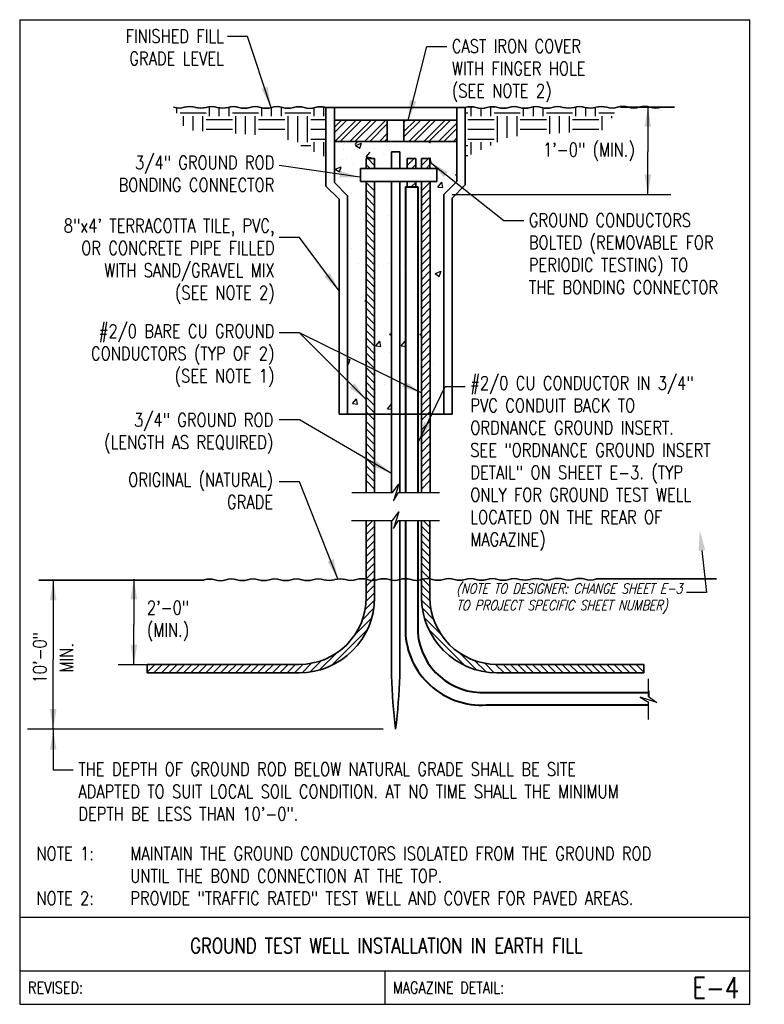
# Model space of a CAD drawing. Header units: inches. Extents: x 0 to 6.95, y 0 to 9.19.
import ezdxf
from ezdxf.enums import TextEntityAlignment as Align

# ---------------------------------------------------------------- set-up
doc = ezdxf.new("R2010")
doc.units = ezdxf.units.IN
doc.header["$MEASUREMENT"] = 0
doc.layers.get('0').update_dxf_attribs({"color": 252})
for name, color, linetype in [('E-ANNO-TEXT', 3, 'Continuous'), ('E-DETL', 2, 'Continuous'), ('E-DETL-FINE', 8, 'Continuous'), ('E-DETL-TEXT', 3, 'Continuous')]:
    doc.layers.add(name, color=color, linetype=linetype)
doc.layers.add('E-DETL-1LINE', color=4, linetype='Continuous', lineweight=35)
doc.layers.add('E-DETL-COND', color=4, linetype='Continuous', lineweight=40)
doc.styles.add('Arial8', font='arial.ttf', dxfattribs={"height": 0.125})
doc.styles.add('romans', font='romans.shx', dxfattribs={"width": 0.8})
doc.styles.get("Standard").update_dxf_attribs({"font": 'romans.shx', "width": 0.8, "height": 0.125})
doc.dimstyles.new('3-16to1Dim8', dxfattribs={"dimtxt": 12, "dimasz": 0.0625, "dimexe": 0.0625, "dimexo": 0.0625, "dimgap": 0.03125, "dimtad": 1, "dimdec": 4, "dimlfac": 64, "dimzin": 3, "dimdsep": 46, "dimlunit": 4, "dimtxsty": 'Arial8', "dimcen": 0.09375, "dimclrd": 256, "dimclrt": 256, "dimadec": 0, "dimazin": 1, "dimtfac": 1, "dimtdec": 4, "dimtofl": 0, "dimtmove": 0, "dimatfit": 3, "dimfxl": 1, "dimfrac": 1, "dimtolj": 1, "dimtzin": 0, "dimlwd": -1, "dimarcsym": 0})

# ---------------------------------------------------------------- blocks, each defined once
blk = doc.blocks.new('*X2')
at = {"color": 0}
for p, q in [((705.47, 1143.65), (705.47, 1144.92)), ((706.25, 1143.75), (712.5, 1143.75)), ((713.28, 1142.97), (713.28, 1145.23)), ((715.62, 1142.97), (715.62, 1144.93)), ((717.97, 1142.97), (717.97, 1145.13)), ((718.75, 1143.75), (725, 1143.75)), ((725.78, 1142.97), (725.78, 1144.96)), ((728.12, 1142.97), (728.12, 1145.05)), ((730.47, 1142.97), (730.47, 1145.1)), ((731.25, 1143.75), (737.5, 1143.75)), ((738.28, 1142.97), (738.28, 1144.96)), ((740.62, 1142.97), (740.62, 1145.14)), ((706.24, 1142.19), (706.25, 1142.19)), ((707.03, 1140.68), (707.03, 1142.97)), ((709.38, 1139.54), (709.38, 1142.97)), ((711.72, 1139.38), (711.72, 1142.97)), ((712.5, 1142.19), (718.75, 1142.19)), ((719.53, 1138.84), (719.53, 1142.97)), ((721.88, 1138.68), (721.88, 1142.97)), ((724.22, 1138.52), (724.22, 1142.97)), ((725, 1142.19), (731.25, 1142.19)), ((732.03, 1137.33), (732.03, 1142.97)), ((734.38, 1136.72), (734.38, 1142.97)), ((736.72, 1136.72), (736.72, 1142.97)), ((737.5, 1142.19), (741.09, 1142.19)), ((712.5, 1139.84), (718.75, 1139.84)), ((725, 1139.84), (731.25, 1139.84)), ((737.5, 1139.84), (741.09, 1139.84)), ((737.5, 1137.5), (741.09, 1137.5)), ((738.28, 1134.47), (738.28, 1136.72)), ((740.62, 1133.4), (740.62, 1136.72)), ((735.08, 1135.94), (737.5, 1135.94))]:
    blk.add_line(p, q, dxfattribs=at)
blk = doc.blocks.new('*X1')
at = {"color": 0}
for p, q in [((774.35, 1143.75), (775, 1143.75)), ((775.78, 1142.97), (775.78, 1145.21)), ((778.12, 1142.97), (778.12, 1144.82)), ((780.47, 1142.97), (780.47, 1145.21)), ((781.25, 1143.75), (787.5, 1143.75)), ((788.28, 1142.97), (788.28, 1144.86)), ((790.62, 1142.97), (790.62, 1145.2)), ((792.97, 1142.97), (792.97, 1144.94)), ((793.75, 1143.75), (800, 1143.75)), ((800.78, 1142.97), (800.78, 1145.18)), ((803.12, 1142.97), (803.12, 1145.01)), ((805.47, 1142.97), (805.47, 1145.05)), ((806.25, 1143.75), (810.03, 1143.75)), ((775, 1142.19), (781.25, 1142.19)), ((782.03, 1136.72), (782.03, 1142.97)), ((784.38, 1137.77), (784.38, 1142.97)), ((786.72, 1138.21), (786.72, 1142.97)), ((787.5, 1142.19), (793.75, 1142.19)), ((794.53, 1138.75), (794.53, 1142.97)), ((796.88, 1138.91), (796.88, 1142.97)), ((799.22, 1139.07), (799.22, 1142.97)), ((800, 1142.19), (806.25, 1142.19)), ((807.03, 1139.6), (807.03, 1142.97)), ((809.38, 1142.52), (809.38, 1142.97)), ((775, 1139.84), (781.25, 1139.84)), ((787.5, 1139.84), (793.75, 1139.84)), ((800, 1139.84), (806.25, 1139.84)), ((775, 1137.5), (781.25, 1137.5)), ((775.78, 1133.84), (775.78, 1136.72)), ((778.12, 1134.91), (778.12, 1136.72)), ((780.47, 1135.99), (780.47, 1136.72)), ((774.35, 1135.94), (775, 1135.94)), ((774.35, 1133.59), (775, 1133.59))]:
    blk.add_line(p, q, dxfattribs=at)
blk = doc.blocks.new('*X0')
at = {"color": 0}
for p, q in [((743.09, 1139.07), (746.05, 1142.03)), ((743.09, 1140.32), (744.8, 1142.03)), ((743.24, 1136.93), (748.34, 1142.03)), ((744.49, 1136.93), (749.59, 1142.03)), ((746.77, 1136.93), (751.87, 1142.03)), ((748.02, 1136.93), (753.12, 1142.03)), ((750.31, 1136.93), (755.41, 1142.03)), ((751.56, 1136.93), (755.72, 1141.09)), ((759.72, 1138.02), (763.73, 1142.03)), ((759.72, 1141.56), (760.19, 1142.03)), ((759.72, 1139.27), (762.48, 1142.03)), ((760.9, 1136.92), (766.02, 1142.03)), ((762.15, 1136.92), (767.27, 1142.03)), ((764.44, 1136.92), (769.55, 1142.03)), ((765.69, 1136.92), (770.8, 1142.03)), ((767.97, 1136.92), (772.35, 1141.29)), ((753.84, 1136.93), (755.72, 1138.81)), ((769.22, 1136.92), (772.35, 1140.04)), ((755.09, 1136.93), (755.72, 1137.56)), ((771.51, 1136.92), (772.35, 1137.76))]:
    blk.add_line(p, q, dxfattribs=at)

msp = doc.modelspace()

# ---------------------------------------------------------------- linework, layer by layer
at = {"color": 0}
for p, q in [((4.0773, 7.6924), (4.0773, 7.6924)), ((3.0596, 6.2668), (3.0596, 6.2668)), ((3.9497, 5.6637), (3.9497, 5.6637))]:
    msp.add_line(p, q, dxfattribs=at)
at = {"layer": 'Defpoints', "color": 0, "linetype": 'ByBlock'}
for p in [(0.6838, 2.5669), (3.5066, 2.5669)]:
    msp.add_point(p, dxfattribs=at)
at = {"layer": 'E-ANNO-TEXT'}
for p, q in [((4.0338, 7.5556), (6.0738, 7.5556)), ((0.9194, 3.1699), (1.1899, 3.1696))]:
    msp.add_line(p, q, dxfattribs=at)
at = {"layer": 'E-ANNO-TEXT', "linetype": 'ByBlock'}
msp.add_line((3.3894, 2.5669), (0.0728, 2.5669), dxfattribs=at)
at = {"layer": 'E-ANNO-TEXT', "color": 1, "ltscale": 100}
msp.add_lwpolyline([(6.3639, 4.2355), (6.4062, 3.8438), (6.2188, 3.8438)], dxfattribs=at)
msp.add_solid([(6.3328, 4.2321), (6.3438, 4.4219), (6.395, 4.2388)], dxfattribs=at)
at = {"layer": 'E-DETL'}
for p, q in [((0, 9.1875), (0, 0)), ((0, 9.1875), (6.8095, 9.1875)), ((6.8095, 0), (6.8095, 9.1875)), ((0, 0.8125), (6.8095, 0.8125)), ((0, 0.3125), (6.8095, 0.3125)), ((3.4048, 0.3125), (3.4048, 0)), ((0, 0), (6.8095, 0))]:
    msp.add_line(p, q, dxfattribs=at)
at = {"layer": 'E-DETL-1LINE'}
for p, q in [((2.8571, 8.3673), (4.156, 8.3673)), ((2.8571, 8.3673), (2.8571, 7.635)), ((2.9352, 8.3673), (2.9352, 7.6673)), ((4.0779, 8.3673), (4.0779, 7.6778)), ((4.156, 8.3673), (4.156, 7.6454)), ((6.108, 8.3712), (5.605, 8.3712)), ((4.0779, 8.251), (2.9352, 8.251)), ((3.4284, 8.251), (3.4284, 8.0514)), ((3.5847, 8.251), (4.0779, 8.251)), ((3.5847, 8.251), (3.5847, 8.0514)), ((4.0779, 8.251), (4.0779, 8.0514)), ((4.0779, 8.0518), (2.9352, 8.0518)), ((2.9352, 8.0518), (3.4284, 8.0518)), ((3.5847, 8.0514), (4.0779, 8.0514)), ((3.4675, 7.9544), (3.5456, 7.9544)), ((3.4675, 7.7997), (3.4675, 7.9544)), ((3.5456, 7.7997), (3.5456, 7.9544)), ((3.2331, 7.8915), (3.3112, 7.8915)), ((3.2331, 7.7997), (3.2331, 7.8915)), ((3.3112, 7.7997), (3.3112, 7.8915)), ((3.6158, 7.8915), (3.6939, 7.8915)), ((3.6158, 7.7997), (3.6158, 7.8915)), ((3.6939, 7.7997), (3.6939, 7.8915)), ((3.7487, 7.8915), (3.8269, 7.8915)), ((3.7487, 7.7997), (3.7487, 7.8915)), ((3.8269, 7.7997), (3.8269, 7.8915)), ((3.1784, 7.7997), (3.8906, 7.7997)), ((3.1784, 7.7997), (3.1784, 7.6773)), ((3.1784, 7.7997), (3.2331, 7.7997)), ((3.7019, 7.7997), (3.5456, 7.7997)), ((3.8906, 7.6773), (3.8906, 7.7997)), ((2.8571, 7.635), (2.9793, 7.5128)), ((2.9352, 7.6673), (3.0574, 7.5451)), ((3.1784, 7.6773), (3.8906, 7.6773)), ((3.232, 5.5071), (3.232, 7.6802)), ((3.2331, 4.7751), (3.2331, 7.6773)), ((3.3112, 4.7751), (3.3112, 7.6773)), ((3.4675, 4.7751), (3.4675, 7.6773)), ((3.5456, 4.7751), (3.5456, 7.6773)), ((3.5456, 5.5071), (3.5456, 7.6773)), ((3.5456, 7.6773), (3.7019, 7.6773)), ((3.6158, 7.6266), (3.6158, 7.6773)), ((3.6158, 7.6773), (3.6158, 7.6266)), ((3.6951, 7.6266), (3.6951, 7.6773)), ((3.7487, 4.7751), (3.7487, 7.6773)), ((3.7487, 7.6773), (3.7487, 5.5071)), ((3.828, 4.7751), (3.828, 7.6802)), ((4.0779, 7.6778), (3.9557, 7.5556)), ((4.156, 7.6454), (4.0338, 7.5232)), ((3.0574, 7.5451), (3.0574, 5.5071)), ((3.9557, 7.5556), (3.9557, 5.5071)), ((2.9793, 7.5128), (2.9793, 5.5071)), ((4.0338, 7.5232), (4.0338, 5.5071)), ((2.9793, 5.5071), (4.0338, 5.5071)), ((3.0574, 5.5071), (3.232, 5.5071)), ((3.9557, 5.5071), (3.7812, 5.5071)), ((3.2331, 3.7971), (3.2331, 4.5156)), ((3.3112, 3.7971), (3.3112, 4.5156)), ((3.4675, 4.5156), (3.4675, 3.0646)), ((3.5456, 4.5156), (3.5456, 3.0646)), ((3.7487, 3.7971), (3.7487, 4.5156)), ((3.8269, 3.7971), (3.8269, 4.5156)), ((3.2331, 3.9699), (3.3112, 4.048)), ((2.6081, 3.1721), (1.1899, 3.1721)), ((1.1899, 3.094), (1.1899, 3.1721)), ((4.4531, 3.1721), (5.8232, 3.1721)), ((5.8232, 3.094), (5.8232, 3.1721)), ((2.6081, 3.094), (1.1899, 3.094)), ((4.4531, 3.094), (5.8232, 3.094))]:
    msp.add_line(p, q, dxfattribs=at)
at = {"layer": 'E-DETL-1LINE', "linetype": 'ByBlock'}
msp.add_line((0.1773, 3.9573), (1.7188, 3.9573), dxfattribs=at)
at = {"layer": 'E-DETL-1LINE'}
for centre, radius, start, end in [((1.4868, 8.5335), 0.1711, 252.74451, 287.25549), ((1.5883, 8.2067), 0.1711, 72.74451, 107.25549), ((1.6898, 8.5331), 0.1711, 252.74451, 287.25549), ((1.7913, 8.2063), 0.1711, 72.74451, 107.25549), ((1.8928, 8.5327), 0.1711, 252.74451, 287.25549), ((1.9943, 8.2059), 0.1711, 72.74451, 107.25549), ((2.0958, 8.5323), 0.1711, 252.74451, 287.25549), ((2.1973, 8.2055), 0.1711, 72.74451, 107.25549), ((2.2988, 8.5319), 0.1711, 252.74451, 287.25549), ((2.4003, 8.2051), 0.1711, 72.74451, 107.25549), ((2.5018, 8.5315), 0.1711, 252.74451, 287.25549), ((2.6033, 8.2047), 0.1711, 72.74451, 107.25549), ((2.7049, 8.5311), 0.1711, 252.74451, 287.25549), ((2.8064, 8.2043), 0.1711, 72.74451, 107.25549), ((4.2068, 8.2043), 0.1711, 72.74451, 107.25549), ((4.3083, 8.5311), 0.1711, 252.74451, 287.25549), ((4.4098, 8.2047), 0.1711, 72.74451, 107.25549), ((4.5113, 8.5315), 0.1711, 252.74451, 287.25549), ((4.6128, 8.2051), 0.1711, 72.74451, 107.25549), ((4.7143, 8.5319), 0.1711, 252.74451, 287.25549), ((4.8158, 8.2055), 0.1711, 72.74451, 107.25549), ((4.9173, 8.5323), 0.1711, 252.74451, 287.25549), ((5.0188, 8.2059), 0.1711, 72.74451, 107.25549), ((5.1203, 8.5327), 0.1711, 252.74451, 287.25549), ((5.2218, 8.2063), 0.1711, 72.74451, 107.25549), ((5.3233, 8.5331), 0.1711, 252.74451, 287.25549), ((5.4248, 8.2067), 0.1711, 72.74451, 107.25549), ((5.5264, 8.5335), 0.1711, 252.74451, 287.25549), ((5.6279, 8.2071), 0.1711, 72.74451, 107.25549), ((5.7294, 8.5339), 0.1711, 252.74451, 287.25549), ((5.8309, 8.2074), 0.1711, 72.74451, 107.25549), ((5.9324, 8.5342), 0.1711, 252.74451, 287.25549), ((1.7706, 3.7971), 0.1711, 72.74451, 107.25549), ((1.8721, 4.1239), 0.1711, 252.74451, 287.25549), ((1.9736, 3.7975), 0.1711, 72.74451, 107.25549), ((2.0751, 4.1243), 0.1711, 252.74451, 287.25549), ((2.1766, 3.7975), 0.1711, 72.74451, 107.25549), ((2.2781, 4.1243), 0.1711, 252.74451, 287.25549), ((2.3796, 3.7979), 0.1711, 72.74451, 107.25549), ((2.4811, 4.1247), 0.1711, 252.74451, 287.25549), ((2.5826, 3.7983), 0.1711, 72.74451, 107.25549), ((2.6842, 4.1251), 0.1711, 252.74451, 287.25549), ((2.7857, 3.7987), 0.1711, 72.74451, 107.25549), ((2.8872, 4.1255), 0.1711, 252.74451, 287.25549), ((2.9887, 3.7991), 0.1711, 72.74451, 107.25549), ((3.0902, 4.1259), 0.1711, 252.74451, 287.25549), ((3.1917, 3.7995), 0.1711, 72.74451, 107.25549), ((3.2932, 4.1263), 0.1711, 252.74451, 287.25549), ((3.3947, 3.7999), 0.1711, 72.74451, 107.25549), ((3.4962, 4.1267), 0.1711, 252.74451, 287.25549), ((3.5977, 3.8003), 0.1711, 72.74451, 107.25549), ((3.6992, 4.1271), 0.1711, 252.74451, 287.25549), ((3.8007, 3.8007), 0.1711, 72.74451, 107.25549), ((3.9022, 4.1274), 0.1711, 252.74451, 287.25549), ((4.0037, 3.801), 0.1711, 72.74451, 107.25549), ((4.1053, 4.1278), 0.1711, 252.74451, 287.25549), ((4.2068, 3.801), 0.1711, 72.74451, 107.25549), ((4.3083, 4.1278), 0.1711, 252.74451, 287.25549), ((4.4098, 3.8014), 0.1711, 72.74451, 107.25549), ((4.5113, 4.1282), 0.1711, 252.74451, 287.25549), ((4.6128, 3.8018), 0.1711, 72.74451, 107.25549), ((4.7143, 4.1286), 0.1711, 252.74451, 287.25549), ((4.8158, 3.8022), 0.1711, 72.74451, 107.25549), ((4.9173, 4.129), 0.1711, 252.74451, 287.25549), ((5.0188, 3.8026), 0.1711, 72.74451, 107.25549), ((5.1203, 4.1294), 0.1711, 252.74451, 287.25549), ((5.2218, 3.803), 0.1711, 72.74451, 107.25549), ((5.3233, 4.1298), 0.1711, 252.74451, 287.25549), ((5.9375, 225.418), 221.4491, 269.854464, 270.145536), ((2.6081, 3.7971), 0.7031, 270, 0), ((2.6081, 3.7971), 0.625, 270, 0), ((4.4519, 3.7971), 0.7031, 180, 270), ((4.4519, 3.7971), 0.625, 180, 270), ((9.2242, 3.2661), 5.7603, 182.00501, 186.97162), ((-2.2111, 3.2661), 5.7603, 353.02838, 357.99499)]:
    msp.add_arc(centre, radius, start, end, dxfattribs=at)
at = {"layer": 'E-DETL-COND'}
for p, q in [((3.5977, 7.6266), (3.7133, 7.6266)), ((3.5977, 7.6266), (3.5977, 4.7751)), ((3.7133, 7.6266), (3.7133, 4.7751)), ((3.5977, 4.5156), (3.5976, 3.4815)), ((3.7133, 4.5156), (3.7133, 3.4655)), ((4.3519, 2.9092), (5.8643, 2.9092)), ((5.8643, 2.9248), (5.8643, 2.8733)), ((4.3519, 2.7935), (5.8643, 2.7936))]:
    msp.add_line(p, q, dxfattribs=at)
for centre, radius, start, end in [((4.3065, 3.5012), 0.7091, 181.59045, 273.67415), ((4.3207, 3.5179), 0.6096, 184.92698, 273.11435)]:
    msp.add_arc(centre, radius, start, end, dxfattribs=at)
at = {"layer": 'E-DETL-FINE'}
for p, q in [((3.02, 8.0266), (3.02, 8.0266)), ((3.0343, 8.0321), (3.0343, 8.0321)), ((3.0944, 8.0457), (3.0944, 8.0457)), ((3.1266, 8.0222), (3.155, 8.0518)), ((3.1329, 8.0141), (3.1876, 8.0351)), ((3.1329, 8.0141), (3.1718, 7.9879)), ((3.1718, 7.9879), (3.1876, 8.0351)), ((3.4194, 8.0246), (3.4194, 8.0246)), ((3.5035, 8.0117), (3.5035, 8.0117)), ((3.8068, 8.0518), (3.8282, 8.0373)), ((3.8282, 8.0373), (3.8331, 8.0518)), ((3.0248, 7.9746), (3.0248, 7.9746)), ((3.2322, 7.9064), (3.2699, 7.9512)), ((3.2322, 7.9064), (3.2789, 7.9023)), ((3.3079, 7.986), (3.3079, 7.986)), ((3.3928, 7.9396), (3.3928, 7.9396)), ((3.4099, 7.9318), (3.4099, 7.9318)), ((3.644, 7.9098), (3.644, 7.9098)), ((3.8157, 7.9904), (3.8157, 7.9904)), ((3.8393, 7.8532), (3.8303, 7.9022)), ((2.9372, 7.8614), (2.9372, 7.8614)), ((2.9428, 7.7938), (2.9975, 7.8148)), ((2.9817, 7.7675), (2.9975, 7.8148)), ((3.0153, 7.8818), (3.0153, 7.8818)), ((3.0521, 7.8912), (3.0521, 7.8912)), ((3.1024, 7.8451), (3.1024, 7.8451)), ((3.2689, 7.7997), (3.2331, 7.8355)), ((3.3112, 7.8264), (3.2462, 7.8915)), ((3.6158, 7.8264), (3.6809, 7.8915)), ((3.6582, 7.7997), (3.6939, 7.8355)), ((3.7487, 7.8264), (3.8138, 7.8915)), ((3.7911, 7.7997), (3.8269, 7.8355)), ((3.8484, 7.8505), (3.8484, 7.8505)), ((3.8862, 7.856), (3.8862, 7.856)), ((2.9428, 7.7938), (2.9817, 7.7676)), ((3.0058, 7.8007), (3.0058, 7.8007)), ((4.0509, 7.751), (4.0509, 7.751)), ((4.0656, 7.7417), (4.0779, 7.7464)), ((4.0656, 7.7417), (4.0779, 7.7333)), ((3.3112, 7.5901), (3.2331, 7.6682)), ((3.6523, 7.6266), (3.6939, 7.6682)), ((3.6837, 7.6666), (3.6837, 7.6666)), ((3.7487, 7.5901), (3.8269, 7.6682)), ((3.8817, 7.6666), (3.8817, 7.6666)), ((3.901, 7.6263), (3.9386, 7.6712)), ((3.901, 7.6263), (3.9477, 7.6222)), ((3.9477, 7.6222), (3.9387, 7.6712)), ((3.0924, 7.5627), (3.0924, 7.5627)), ((3.3112, 7.521), (3.2331, 7.5992)), ((3.7487, 7.521), (3.8269, 7.5992)), ((3.8162, 7.5516), (3.8162, 7.5516)), ((3.2302, 7.4725), (3.232, 7.4743)), ((3.2302, 7.4725), (3.232, 7.4722)), ((3.3112, 7.452), (3.2331, 7.5301)), ((3.3112, 7.3829), (3.2331, 7.4611)), ((3.7487, 7.452), (3.8269, 7.5301)), ((3.7487, 7.3829), (3.8269, 7.4611)), ((3.3112, 7.3139), (3.2331, 7.392)), ((3.4418, 7.3585), (3.4418, 7.3585)), ((3.723, 7.3585), (3.723, 7.3585)), ((3.7487, 7.3139), (3.8269, 7.392)), ((3.8436, 7.4411), (3.8436, 7.4411)), ((3.8717, 7.3842), (3.8717, 7.3842)), ((3.3112, 7.2448), (3.2331, 7.323)), ((3.7487, 7.2448), (3.8269, 7.323)), ((3.2302, 7.1963), (3.232, 7.1981)), ((3.2302, 7.1963), (3.232, 7.196)), ((3.3112, 7.1758), (3.2331, 7.2539)), ((3.3112, 7.1067), (3.2331, 7.1848)), ((3.7487, 7.1758), (3.8269, 7.2539)), ((3.7487, 7.1067), (3.8269, 7.1848)), ((3.1828, 7.1263), (3.1828, 7.1263)), ((3.3112, 7.0377), (3.2331, 7.1158)), ((3.3112, 7.0377), (3.2331, 7.1158)), ((3.3134, 7.1055), (3.3134, 7.1055)), ((3.5478, 7.1346), (3.5478, 7.1346)), ((3.7487, 7.0377), (3.8269, 7.1158)), ((3.7487, 7.0377), (3.8269, 7.1158)), ((3.7967, 7.1649), (3.7967, 7.1649)), ((3.0921, 7.0564), (3.0921, 7.0564)), ((3.3112, 6.9686), (3.2331, 7.0467)), ((3.7487, 6.9686), (3.8269, 7.0467)), ((3.8341, 7.0429), (3.8341, 7.0429)), ((3.1616, 6.91), (3.1616, 6.91)), ((3.3112, 6.8996), (3.2331, 6.9777)), ((3.3112, 6.8305), (3.2331, 6.9086)), ((3.3443, 6.8924), (3.3443, 6.8924)), ((3.4319, 6.9089), (3.4319, 6.9089)), ((3.5786, 6.8924), (3.5786, 6.8924)), ((3.7487, 6.8996), (3.8269, 6.9777)), ((3.7487, 6.8305), (3.8269, 6.9086)), ((3.3112, 6.7615), (3.2331, 6.8396)), ((3.7487, 6.7615), (3.8269, 6.8396)), ((3.8461, 6.8612), (3.8461, 6.8612)), ((3.8755, 6.8185), (3.9302, 6.8395)), ((3.8755, 6.8185), (3.9143, 6.7923)), ((3.9144, 6.7923), (3.9302, 6.8395)), ((3.3112, 6.6924), (3.2331, 6.7705)), ((3.7487, 6.6924), (3.8269, 6.7705)), ((3.3112, 6.6234), (3.2331, 6.7015)), ((3.3112, 6.5543), (3.2331, 6.6324)), ((3.7487, 6.6234), (3.8269, 6.7015)), ((3.7487, 6.5543), (3.8269, 6.6324)), ((3.219, 6.5665), (3.232, 6.5715)), ((3.219, 6.5665), (3.232, 6.5578)), ((3.3112, 6.4852), (3.2331, 6.5634)), ((3.7487, 6.4852), (3.8269, 6.5634)), ((3.3112, 6.4162), (3.2331, 6.4943)), ((3.7487, 6.4162), (3.8269, 6.4943)), ((3.8403, 6.4777), (3.8403, 6.4777)), ((3.3112, 6.3471), (3.2331, 6.4253)), ((3.3112, 6.2781), (3.2331, 6.3562)), ((3.7487, 6.3471), (3.8269, 6.4253)), ((3.7487, 6.2781), (3.8269, 6.3562)), ((3.8139, 6.3951), (3.8139, 6.3951)), ((3.3112, 6.209), (3.2331, 6.2872)), ((3.3167, 6.3315), (3.3167, 6.3315)), ((3.451, 6.252), (3.4675, 6.2583)), ((3.451, 6.252), (3.4675, 6.2408)), ((3.5511, 6.3315), (3.5511, 6.3315)), ((3.7323, 6.252), (3.7487, 6.2583)), ((3.7323, 6.252), (3.7487, 6.2408)), ((3.7487, 6.209), (3.8269, 6.2872)), ((3.3112, 6.14), (3.2331, 6.2181)), ((3.323, 6.1434), (3.3607, 6.1883)), ((3.3698, 6.1393), (3.3607, 6.1883)), ((3.5574, 6.1434), (3.5951, 6.1883)), ((3.6042, 6.1393), (3.5951, 6.1883)), ((3.7487, 6.14), (3.8269, 6.2181)), ((3.0898, 6.0671), (3.0898, 6.0671)), ((3.3112, 6.0709), (3.2331, 6.149)), ((3.3112, 6.0019), (3.2331, 6.08)), ((3.323, 6.1434), (3.3697, 6.1393)), ((3.4537, 6.0784), (3.4537, 6.0784)), ((3.5574, 6.1434), (3.6041, 6.1393)), ((3.7487, 6.0709), (3.8269, 6.149)), ((3.7487, 6.0019), (3.8269, 6.08)), ((3.8389, 6.0884), (3.8389, 6.0884)), ((3.0574, 6.0109), (3.0837, 6.021)), ((3.0574, 5.9808), (3.0678, 5.9738)), ((3.0678, 5.9738), (3.0837, 6.021)), ((3.3112, 5.9328), (3.2331, 6.0109)), ((3.7487, 5.9328), (3.8269, 6.0109)), ((3.8528, 5.9735), (3.8528, 5.9735)), ((3.3112, 5.8638), (3.2331, 5.9419)), ((3.7487, 5.8638), (3.8269, 5.9419)), ((3.3112, 5.7947), (3.2331, 5.8728)), ((3.3112, 5.7257), (3.2331, 5.8038)), ((3.7487, 5.7947), (3.8269, 5.8728)), ((3.7487, 5.7257), (3.8269, 5.8038)), ((3.829, 5.806), (3.829, 5.806)), ((3.8438, 5.872), (3.8438, 5.872)), ((3.1156, 5.6989), (3.1156, 5.6989)), ((3.14, 5.7153), (3.14, 5.7153)), ((3.3112, 5.6566), (3.2331, 5.7347)), ((3.3112, 5.7048), (3.3156, 5.7064)), ((3.3112, 5.6933), (3.3156, 5.7064)), ((3.399, 5.7802), (3.399, 5.7802)), ((3.5456, 5.7048), (3.55, 5.7064)), ((3.5456, 5.6933), (3.55, 5.7064)), ((3.6334, 5.7802), (3.6334, 5.7802)), ((3.7487, 5.6566), (3.8269, 5.7347)), ((3.1055, 5.6048), (3.1431, 5.6497)), ((3.1055, 5.6048), (3.1522, 5.6007)), ((3.1522, 5.6007), (3.1432, 5.6496)), ((3.3112, 5.5875), (3.2331, 5.6657)), ((3.7487, 5.5875), (3.8269, 5.6657)), ((3.3112, 5.5185), (3.2331, 5.5966)), ((3.3112, 5.4494), (3.2331, 5.5276)), ((3.4314, 5.5558), (3.4675, 5.5987)), ((3.4314, 5.5558), (3.4675, 5.5526)), ((3.7487, 5.5185), (3.8269, 5.5966)), ((3.7487, 5.4494), (3.8269, 5.5276)), ((3.9194, 5.5368), (3.9194, 5.5368)), ((3.3112, 5.3607), (3.2331, 5.4389)), ((3.7019, 5.5071), (3.5456, 5.5071)), ((3.7487, 5.3607), (3.8269, 5.4389)), ((3.3112, 5.2917), (3.2331, 5.3698)), ((3.7487, 5.2917), (3.8269, 5.3698)), ((3.3112, 5.2226), (3.2331, 5.3007)), ((3.7487, 5.2226), (3.8269, 5.3007)), ((3.3112, 5.1536), (3.2331, 5.2317)), ((3.3112, 5.0845), (3.2331, 5.1626)), ((3.7487, 5.1536), (3.8269, 5.2317)), ((3.7487, 5.0845), (3.8269, 5.1626)), ((3.3112, 5.0155), (3.2331, 5.0936)), ((3.7487, 5.0155), (3.8269, 5.0936)), ((3.3112, 4.9464), (3.2331, 5.0245)), ((3.7487, 4.9464), (3.8269, 5.0245)), ((3.3112, 4.8774), (3.2331, 4.9555)), ((3.3112, 4.8083), (3.2331, 4.8864)), ((3.7487, 4.8774), (3.8269, 4.9555)), ((3.7487, 4.8083), (3.8269, 4.8864)), ((3.4785, 4.7751), (3.537, 4.8539)), ((3.537, 4.8539), (3.4869, 4.6994)), ((3.0968, 4.7751), (3.4785, 4.7751)), ((3.4869, 4.6994), (3.5329, 4.7751)), ((3.5329, 4.7751), (3.9171, 4.7751)), ((3.4782, 4.5156), (3.5367, 4.5944)), ((3.5367, 4.5944), (3.4865, 4.4399)), ((3.0964, 4.5156), (3.4782, 4.5156)), ((3.2331, 4.4532), (3.2955, 4.5156)), ((3.4865, 4.4399), (3.5325, 4.5156)), ((3.5325, 4.5156), (3.9167, 4.5156)), ((3.8269, 4.4532), (3.7645, 4.5156)), ((3.2331, 4.3842), (3.3112, 4.4623)), ((3.8269, 4.3842), (3.7487, 4.4623)), ((3.2331, 4.3151), (3.3112, 4.3933)), ((3.2331, 4.2461), (3.3112, 4.3242)), ((3.8269, 4.3151), (3.7487, 4.3933)), ((3.8269, 4.2461), (3.7487, 4.3242)), ((3.2331, 4.177), (3.3112, 4.2552)), ((3.8269, 4.177), (3.7487, 4.2552)), ((3.2331, 4.108), (3.3112, 4.1861)), ((3.8269, 4.108), (3.7487, 4.1861)), ((3.2331, 4.0389), (3.3112, 4.1171)), ((3.8269, 4.0389), (3.7487, 4.1171)), ((3.8269, 3.9699), (3.7487, 4.048)), ((3.2331, 3.9008), (3.3112, 3.9789)), ((3.8269, 3.9008), (3.7487, 3.9789)), ((3.2331, 3.8318), (3.3112, 3.9099)), ((3.8269, 3.8318), (3.7487, 3.9099)), ((3.2227, 3.6832), (3.3108, 3.7713)), ((3.2321, 3.7617), (3.3112, 3.8408)), ((3.8279, 3.7617), (3.7487, 3.8408)), ((3.8373, 3.6832), (3.7492, 3.7713)), ((3.1974, 3.5889), (3.3038, 3.6953)), ((3.8626, 3.5889), (3.7562, 3.6953)), ((3.1285, 3.4509), (3.2853, 3.6077)), ((3.9315, 3.4509), (3.7747, 3.6077)), ((2.9076, 3.1609), (3.2443, 3.4977)), ((4.1524, 3.1609), (3.8157, 3.4977)), ((2.7976, 3.12), (2.9543, 3.2768)), ((4.2624, 3.12), (4.1057, 3.2768)), ((1.1899, 3.1006), (1.2615, 3.1721)), ((1.1899, 3.1696), (1.1924, 3.1721)), ((1.2524, 3.094), (1.3305, 3.1721)), ((1.3214, 3.094), (1.3996, 3.1721)), ((1.3905, 3.094), (1.4686, 3.1721)), ((1.4595, 3.094), (1.5377, 3.1721)), ((1.5286, 3.094), (1.6067, 3.1721)), ((1.5977, 3.094), (1.6758, 3.1721)), ((1.6667, 3.094), (1.7448, 3.1721)), ((1.7358, 3.094), (1.8139, 3.1721)), ((1.8048, 3.094), (1.8829, 3.1721)), ((1.8739, 3.094), (1.952, 3.1721)), ((1.9429, 3.094), (2.021, 3.1721)), ((2.012, 3.094), (2.0901, 3.1721)), ((2.081, 3.094), (2.1591, 3.1721)), ((2.1501, 3.094), (2.2282, 3.1721)), ((2.2191, 3.094), (2.2973, 3.1721)), ((2.2882, 3.094), (2.3663, 3.1721)), ((2.3572, 3.094), (2.4354, 3.1721)), ((2.4263, 3.094), (2.5044, 3.1721)), ((2.4953, 3.094), (2.5735, 3.1721)), ((2.5644, 3.094), (2.6435, 3.1731)), ((2.6339, 3.0945), (2.722, 3.1826)), ((2.7099, 3.1014), (2.8163, 3.2078)), ((4.3501, 3.1014), (4.2437, 3.2078)), ((4.4261, 3.0945), (4.338, 3.1826)), ((4.5178, 3.094), (4.4397, 3.1721)), ((4.5868, 3.094), (4.5087, 3.1721)), ((4.6559, 3.094), (4.5778, 3.1721)), ((4.7249, 3.094), (4.6468, 3.1721)), ((4.794, 3.094), (4.7159, 3.1721)), ((4.863, 3.094), (4.7849, 3.1721)), ((4.9321, 3.094), (4.854, 3.1721)), ((5.0012, 3.094), (4.923, 3.1721)), ((5.0702, 3.094), (4.9921, 3.1721)), ((5.1393, 3.094), (5.0611, 3.1721)), ((5.2083, 3.094), (5.1302, 3.1721)), ((5.2774, 3.094), (5.1992, 3.1721)), ((5.3464, 3.094), (5.2683, 3.1721)), ((5.4155, 3.094), (5.3373, 3.1721)), ((5.4845, 3.094), (5.4064, 3.1721)), ((5.5536, 3.094), (5.4755, 3.1721)), ((5.6226, 3.094), (5.5445, 3.1721)), ((5.6917, 3.094), (5.6136, 3.1721)), ((5.7607, 3.094), (5.6826, 3.1721)), ((5.8232, 3.1006), (5.7517, 3.1721)), ((5.8232, 3.1696), (5.8207, 3.1721)), ((5.8643, 2.8733), (5.8643, 3.0365)), ((5.9431, 2.8148), (5.7886, 2.865)), ((5.7886, 2.865), (5.8643, 2.819)), ((5.8643, 2.8733), (5.9431, 2.8148)), ((5.8643, 2.6587), (5.8643, 2.819))]:
    msp.add_line(p, q, dxfattribs=at)

# ---------------------------------------------------------------- block references
at = {"layer": 'E-DETL-FINE', "xscale": 0.03906249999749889, "yscale": 0.03906249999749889, "zscale": 0.0390624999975}
for name in ['*X2', '*X1', '*X0']:
    msp.add_blockref(name, (-26.0919, -36.3596), dxfattribs=at)

# ---------------------------------------------------------------- texts
at = {"layer": 'E-ANNO-TEXT', "width": 0.8}
for s, p in [('10\'-0"', (0.25, 3.2344)), ('MIN.', (0.5, 3.2344))]:
    msp.add_text(s, height=0.125, rotation=90, dxfattribs=at).set_placement(p, align=Align.CENTER)
at = {"layer": 'E-ANNO-TEXT', "char_height": 0.125}
for s, insert, width, attachment_point in [('FINISHED FILL\\PGRADE LEVEL', (1.9052, 8.9303), 3.806611, 6), ('CAST IRON COVER\\PWITH FINGER HOLE\\P(SEE NOTE 2)', (4.031, 9.0039), 3.806611, 1), ('\\A1;1\'-0" (MIN.)', (4.881, 8.0374), 3.806611, 1), ('3/4" GROUND ROD\\P BONDING CONNECTOR', (2.375, 7.75), 3.806611, 6), ('GROUND CONDUCTORS \\PBOLTED (REMOVABLE FOR\\PPERIODIC TESTING) TO\\PTHE BONDING CONNECTOR\\P ', (4.7494, 7.379), 3.806611, 1), ('8"x4\' TERRACOTTA TILE, PVC,\\POR CONCRETE PIPE FILLED\\PWITH SAND/GRAVEL MIX\\P(SEE NOTE 2)', (2.3779, 6.9322), 3.806611, 6), ('#2/0 BARE CU GROUND\\PCONDUCTORS (TYP OF 2)\\P(SEE NOTE 1)', (2.375, 6.3438), 3.806611, 3), ('#2/0 CU CONDUCTOR IN 3/4" \\PPVC CONDUIT BACK TO\\PORDNANCE GROUND INSERT.\\PSEE "ORDNANCE GROUND INSERT\\PDETAIL" ON SHEET E-3. (TYP\\PONLY FOR GROUND TEST WELL\\PLOCATED ON THE REAR OF\\PMAGAZINE)', (4.2031, 5.8594), 2.565357, 1), ('3/4" GROUND ROD\\P(LENGTH AS REQUIRED)', (2.3649, 5.3277), 3.806611, 6), ('ORIGINAL (NATURAL)\\PGRADE', (2.3623, 4.791), 3.806611, 6), ('\\A1;2\'-0"\\P(MIN.)', (1.1861, 3.7634), 3.806611, 1), ('THE DEPTH OF GROUND ROD BELOW NATURAL GRADE SHALL BE SITE\\PADAPTED TO SUIT LOCAL SOIL CONDITION. AT NO TIME SHALL THE MINIMUM\\PDEPTH BE LESS THAN 10\'-0".', (0.5469, 2.2565), 6.774253, 1), ('\\pt0.875;NOTE 1:^IMAINTAIN THE GROUND CONDUCTORS ISOLATED FROM THE GROUND ROD  ^IUNTIL THE BOND CONNECTION AT THE TOP.\\PNOTE 2: ^IPROVIDE "TRAFFIC RATED" TEST WELL AND COVER FOR PAVED AREAS.', (0.1562, 1.4688), 6.6875, 1)]:
    msp.add_mtext(s, dxfattribs=dict(at, insert=insert, width=width, attachment_point=attachment_point))
at = {"layer": 'E-ANNO-TEXT', "insert": (4.0726, 3.9263), "char_height": 0.09375, "width": 2.317084, "attachment_point": 1, "style": 'romans'}
msp.add_mtext('{\\Q15;\\C1;(NOTE TO DESIGNER: CHANGE SHEET E-3 TO PROJECT SPECIFIC SHEET NUMBER)}', dxfattribs=at)
at = {"layer": 'E-DETL-TEXT', "style": 'romans', "width": 0.8}
msp.add_text('GROUND TEST WELL INSTALLATION IN EARTH FILL', height=0.14, dxfattribs=at).set_placement((3.4217, 0.4764), align=Align.CENTER)
for s, p in [('REVISED:', (0.0773, 0.1562)), ('MAGAZINE DETAIL:', (3.482, 0.1562))]:
    msp.add_text(s, height=0.11, dxfattribs=at).set_placement(p, align=Align.MIDDLE_LEFT)
msp.add_text('E-4', height=0.19685, dxfattribs=at).set_placement((6.7114, 0.1562), align=Align.MIDDLE_RIGHT)

# ---------------------------------------------------------------- leaders
at = {"layer": 'E-ANNO-TEXT', "ltscale": 100, "annotation_type": 0, "has_hookline": 1, "hookline_direction": 1}
for points in [[(2.3438, 8.375), (2.125, 9.0312), (1.9375, 9.0312)], [(3.1719, 7.7188), (2.4219, 7.8281)], [(2.9793, 6.6562), (2.6094, 7.1562), (2.4219, 7.1562)], [(3.75, 5.7031), (2.6094, 6.2656), (2.4219, 6.2656)], [(3.2344, 5.6406), (2.6094, 6.2656), (2.4219, 6.2656)], [(3.4688, 4.9531), (2.6094, 5.4531), (2.4219, 5.4531)], [(2.9688, 3.9688), (2.6094, 4.875), (2.4219, 4.875)]]:
    msp.add_leader(points, dimstyle='3-16to1Dim8', override={"dimasz": 0.1875, "dimtad": 0, "dimclrd": 256}, dxfattribs=at)
at = {"layer": 'E-ANNO-TEXT', "ltscale": 100, "annotation_type": 0, "has_hookline": 1}
for points, hookline_direction, horizontal_direction in [([(3.625, 8.25), (3.7969, 8.9375), (3.9844, 8.9375)], 1, (-1, 0, 0)), ([(5.8594, 7.5556), (5.8594, 7.9531)], 0, (0, 1, 0)), ([(5.8594, 8.3762), (5.8594, 7.9531)], 0, (0, -1, 0)), ([(3.8281, 7.8594), (4.5156, 7.3125), (4.7031, 7.3125)], 1, (-1, 0, 0)), ([(3.7188, 5.25), (3.9688, 5.7656), (4.1562, 5.7656)], 1, (-1, 0, 0)), ([(1.0649, 3.1696), (1.0649, 3.5446)], 0, (0, 1, 0)), ([(0.3125, 2.5669), (0.3125, 3.2188)], 0, (0, 1, 0)), ([(0.3125, 3.9573), (0.3125, 3.2188)], 0, (0, -1, 0)), ([(1.0649, 3.9677), (1.0649, 3.5446)], 0, (0, -1, 0)), ([(0.3125, 2.5625), (0.3125, 2.1875), (0.5, 2.1875)], 1, (-1, 0, 0))]:
    msp.add_leader(points, dimstyle='3-16to1Dim8', override={"dimasz": 0.1875, "dimtad": 0, "dimclrd": 256}, dxfattribs=dict(at, hookline_direction=hookline_direction, horizontal_direction=horizontal_direction))

doc.saveas('drawing.dxf')
